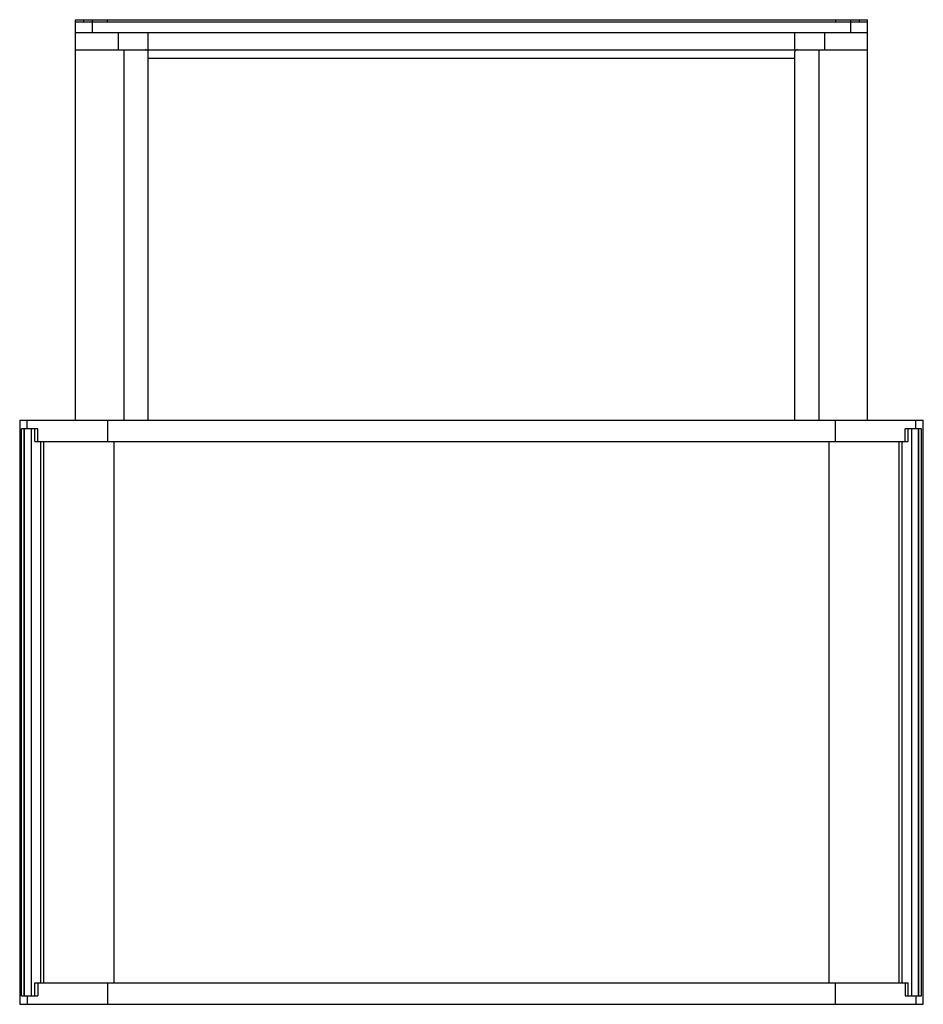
# Model space of a CAD drawing. Header units: millimetres. Extents: x 28 to 239, y 75 to 304.
import ezdxf

# ---------------------------------------------------------------- set-up
doc = ezdxf.new("R2010")
doc.units = ezdxf.units.MM
doc.header["$LTSCALE"] = 24.590073
doc.layers.get('0').update_dxf_attribs({"linetype": 'CONTINUOUS'})

msp = doc.modelspace()

# ---------------------------------------------------------------- linework, layer by layer
at = {"color": 7, "linetype": 'Continuous'}
for p, q in [((41.33, 210.99), (41.33, 304.49)), ((41.33, 304.49), (226.33, 304.49)), ((41.33, 303.99), (226.33, 303.99)), ((43.33, 303.99), (43.33, 304.49)), ((45.33, 301.49), (45.33, 304.49)), ((48.83, 303.99), (48.83, 304.49)), ((218.83, 304.49), (218.83, 303.99)), ((222.33, 304.49), (222.33, 301.49)), ((224.33, 304.49), (224.33, 303.99)), ((226.33, 210.99), (226.33, 304.49)), ((41.33, 301.49), (226.33, 301.49)), ((51.33, 301.49), (51.33, 297.49)), ((58.33, 297.49), (58.33, 301.49)), ((209.33, 297.49), (209.33, 301.49)), ((216.33, 297.49), (216.33, 301.49)), ((41.33, 297.49), (226.33, 297.49)), ((52.64, 297.49), (52.64, 210.99)), ((58.33, 210.99), (58.33, 297.08)), ((209.33, 210.99), (209.33, 297.08)), ((215.01, 210.99), (215.01, 297.49)), ((58.33, 295.49), (209.33, 295.49)), ((28.32, 210.99), (28.32, 74.59)), ((28.32, 210.99), (239.33, 210.99)), ((30.05, 208.99), (30.05, 210.99)), ((48.83, 210.99), (48.83, 205.99)), ((218.83, 205.99), (218.83, 210.99)), ((237.6, 208.99), (237.6, 210.99)), ((239.33, 74.59), (239.33, 210.99)), ((28.73, 76.59), (28.73, 208.99)), ((29.36, 208.99), (28.73, 208.99)), ((29.36, 76.59), (29.36, 208.99)), ((29.42, 76.59), (29.42, 208.99)), ((32.55, 208.99), (29.42, 208.99)), ((31.01, 208.99), (31.01, 76.59)), ((31.85, 205.99), (31.85, 208.99)), ((32.55, 205.99), (32.55, 208.99)), ((238.23, 208.99), (235.1, 208.99)), ((235.1, 205.99), (235.1, 208.99)), ((235.8, 205.99), (235.8, 208.99)), ((236.64, 76.59), (236.64, 208.99)), ((238.23, 76.59), (238.23, 208.99)), ((238.92, 208.99), (238.29, 208.99)), ((238.29, 76.59), (238.29, 208.99)), ((238.92, 76.59), (238.92, 208.99)), ((31.85, 205.99), (235.8, 205.99)), ((33.23, 79.59), (33.23, 205.99)), ((33.98, 79.59), (33.98, 205.99)), ((50.33, 205.99), (50.33, 79.59)), ((217.33, 79.59), (217.33, 205.99)), ((233.68, 79.59), (233.68, 205.99)), ((234.43, 79.59), (234.43, 205.99)), ((31.85, 79.59), (235.8, 79.59)), ((31.85, 76.59), (31.85, 79.59)), ((32.55, 79.59), (32.55, 76.59)), ((48.83, 79.59), (48.83, 74.59)), ((218.83, 74.59), (218.83, 79.59)), ((235.1, 79.59), (235.1, 76.59)), ((235.8, 76.59), (235.8, 79.59)), ((28.73, 76.59), (29.36, 76.59)), ((29.42, 76.59), (32.55, 76.59)), ((30.05, 76.59), (30.05, 74.59)), ((235.1, 76.59), (238.23, 76.59)), ((237.6, 76.59), (237.6, 74.59)), ((238.29, 76.59), (238.92, 76.59)), ((28.32, 74.59), (239.33, 74.59))]:
    msp.add_line(p, q, dxfattribs=at)
for centre, start_param, end_param in [((52.33, 297.08), 0, 0.465606), ((215.33, 297.08), 2.675986, 3.141593)]:
    msp.add_ellipse(centre, major_axis=(6, 0), ratio=0.153846, start_param=start_param, end_param=end_param, dxfattribs=at)

doc.saveas('drawing.dxf')
